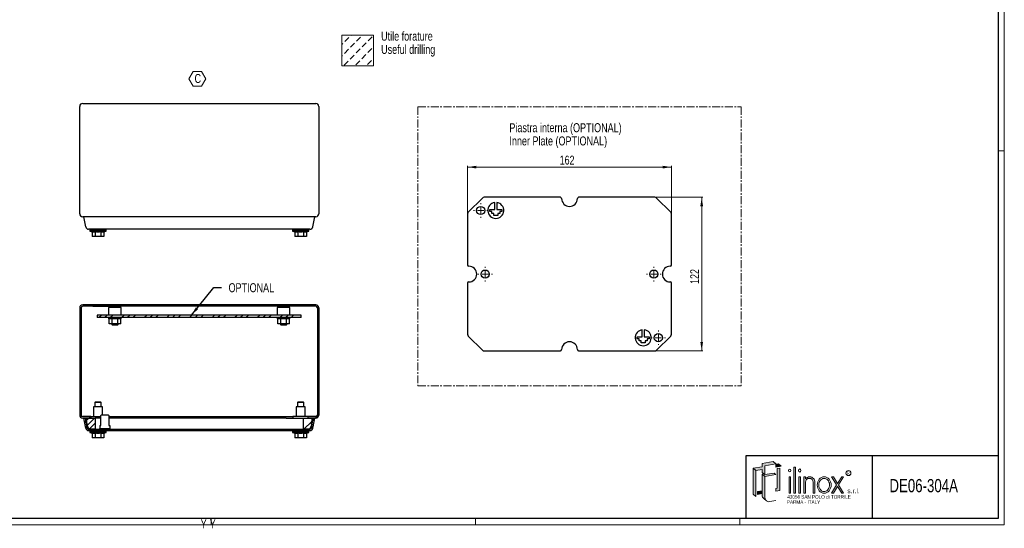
# Model space of a CAD drawing. Header units: millimetres. Extents: x 0 to 1189, y -3 to 841.
# Tile 2 of 3: x 407 to 1189, y -3 to 401. Entities that reach past the tile are written whole.
import ezdxf
from ezdxf.enums import TextEntityAlignment as Align

# ---------------------------------------------------------------- set-up
doc = ezdxf.new("R2010")
doc.units = ezdxf.units.MM
doc.linetypes.add('CENTER', pattern=[10.159999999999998, 6.35, -1.27, 1.27, -1.27])
doc.styles.add('SLDTEXTSTYLE0', font='TXT', dxfattribs={"width": 0.75})
doc.styles.add('SLDTEXTSTYLE1', font='TXT', dxfattribs={"width": 0.6328001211})
doc.styles.add('SLDTEXTSTYLE2', font='TXT', dxfattribs={"width": 0.8214676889})
doc.styles.add('SLDTEXTSTYLE3', font='TXT', dxfattribs={"width": 0.7720111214})
doc.styles.add('SLDTEXTSTYLE4', font='TXT', dxfattribs={"width": 0.7700328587})
doc.dimstyles.new('SLDDIMSTYLE1', dxfattribs={"dimtxt": 7.0555555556, "dimasz": 7.0555555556, "dimexe": 0, "dimexo": 0.0625, "dimgap": 1.7638888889, "dimtad": 1, "dimrnd": 1e-09, "dimzin": 12, "dimdsep": 46, "dimtxsty": 'SLDTEXTSTYLE0', "dimsah": 1, "dimcen": 0.09, "dimadec": 0, "dimazin": 3, "dimtfac": 1, "dimtofl": 0, "dimtmove": 0, "dimatfit": 3, "dimfxl": 1, "dimfrac": 2, "dimtolj": 1, "dimtzin": 12, "dimarcsym": 0})
doc.dimstyles.new('SLDDIMSTYLE5', dxfattribs={"dimtxt": 0.18, "dimasz": 7.0555555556, "dimexe": 0, "dimexo": 0.0625, "dimgap": 0, "dimtad": 0, "dimtih": 1, "dimtoh": 1, "dimdec": 0, "dimrnd": 1e-09, "dimzin": 0, "dimdsep": 46, "dimtxsty": 'Standard', "dimsah": 1, "dimcen": 0.09, "dimadec": 0, "dimazin": 0, "dimtfac": 7.0555555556, "dimtdec": 0, "dimtofl": 0, "dimtmove": 0, "dimatfit": 3, "dimfxl": 1, "dimfrac": 2, "dimtolj": 1, "dimtzin": 0, "dimarcsym": 0})
pattern_1 = [(45.00000209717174, (0, 0), (-8.980256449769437, 8.980255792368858), []), (45.00000209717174, (4.490128, 0), (-8.980256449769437, 8.980255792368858), []), (45.00000209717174, (8.980256, 0), (-8.980256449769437, 8.980255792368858), [])]

# ---------------------------------------------------------------- blocks, each defined once
blk = doc.blocks.new('SW_NOTE_0')
at = {"color": 0, "linetype": 'Continuous', "lineweight": 18, "char_height": 7.14375, "attachment_point": 1, "style": 'SLDTEXTSTYLE0'}
for s, insert in [('Utile forature', (0, 9.208777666)), ('Useful drilling', (0, -1.3162226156))]:
    blk.add_mtext(s, dxfattribs=dict(at, insert=insert))
blk = doc.blocks.new('Blocco9')
at = {"linetype": 'Continuous'}
h = blk.add_hatch(dxfattribs=at)
h.set_pattern_fill('Leghe al nickel e nickel DIN 201', color=8, scale=1.4285714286, style=0, pattern_type=2)
h.set_pattern_definition([(45.00000209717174, (0, 0), (-4.535714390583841, 4.535714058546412), [4.535714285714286, -2.267857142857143])])
h.paths.add_polyline_path([(540.8547145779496, 224.3429567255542), (540.8547145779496, 248.8491863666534), (515.6979922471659, 248.8491863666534), (515.6979922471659, 224.3429567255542)], flags=0)
at = {"color": 7, "linetype": 'Continuous', "lineweight": 18}
for p, q in [((515.6979922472, 248.8491863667), (540.8547145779, 248.8491863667)), ((515.6979922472, 248.8491863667), (515.6979922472, 224.3429567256)), ((540.8547145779, 248.8491863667), (540.8547145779, 224.3429567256)), ((515.6979922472, 224.3429567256), (540.8547145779, 224.3429567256))]:
    blk.add_line(p, q, dxfattribs=at)
blk.add_blockref('SW_NOTE_0', (547.0257784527, 242.3453425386), dxfattribs=at)
blk = doc.blocks.new('SW_NOTE_0_1')
at = {"color": 0, "linetype": 'Continuous', "lineweight": 18, "insert": (0, 3.3960948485), "char_height": 2.6345355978, "attachment_point": 1, "style": 'SLDTEXTSTYLE1'}
blk.add_mtext('R', dxfattribs=at)
blk = doc.blocks.new('SW_NOTE_0_2')
at = {"color": 0, "linetype": 'Continuous', "lineweight": 18, "insert": (0, 4.8726760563), "char_height": 3.78, "attachment_point": 1, "style": 'SLDTEXTSTYLE2'}
blk.add_mtext('s.r.l.', dxfattribs=at)
blk = doc.blocks.new('SW_NOTE_0_4')
at = {"color": 0, "linetype": 'Continuous', "lineweight": 18, "insert": (0, 3.6545070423), "char_height": 2.835, "attachment_point": 1, "style": 'SLDTEXTSTYLE3'}
blk.add_mtext('PARMA - ITALY', dxfattribs=at)
blk = doc.blocks.new('SW_NOTE_0_5')
at = {"color": 0, "linetype": 'Continuous', "lineweight": 18, "insert": (0, 3.6545070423), "char_height": 2.835, "attachment_point": 1, "style": 'SLDTEXTSTYLE4'}
blk.add_mtext('43056 SAN POLO di TORRILE', dxfattribs=at)
blk = doc.blocks.new('ILINOX_1')
at = {"linetype": 'Continuous'}
for points in [[(12.56238813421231, 42.93049448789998), (17.68767981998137, 43.83422169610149), (17.68767981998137, 41.49485084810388), (19.06997814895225, 40.33496483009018), (19.83815426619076, 39.69038853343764), (19.83815426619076, 46.70850107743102), (28.59271034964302, 48.25216551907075), (26.44223590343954, 50.05662783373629), (17.68767981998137, 48.51296339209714), (17.68767981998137, 46.01787067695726), (10.41191368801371, 44.73495680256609)], [(28.59271034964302, 45.75707280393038), (32.83609695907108, 46.5052963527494), (30.68562251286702, 48.30975866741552), (28.59271034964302, 47.9407217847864)], [(10.41191368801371, 24.14849334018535), (12.5623881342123, 22.3440310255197), (12.56238813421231, 42.93049448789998), (10.41191368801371, 44.73495680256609)], [(19.83815426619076, 39.69038853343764), (19.06997814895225, 40.33496483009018), (17.68767981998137, 40.09122833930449), (19.83815426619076, 38.28676602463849), (28.59271034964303, 39.83043046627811), (27.21041202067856, 40.99031648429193)], [(31.64678478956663, 27.09661558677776), (31.64678478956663, 44.83252775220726), (29.49631034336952, 44.47994683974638), (29.49631034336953, 28.9010779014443), (28.59271034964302, 28.77953397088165), (28.59271034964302, 26.595884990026)], [(42.91513113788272, 24.96253889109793), (44.13251886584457, 24.96253889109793), (44.13251886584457, 45.730596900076), (42.91513113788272, 45.730596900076)], [(38.97076181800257, 24.96253889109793), (40.18814954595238, 24.96253889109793), (40.18814954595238, 37.95874071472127), (38.97076181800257, 37.95874071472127)], [(46.85950045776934, 24.96253889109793), (48.07688818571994, 24.96253889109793), (48.07688818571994, 37.95874071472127), (46.85950045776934, 37.95874071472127)], [(76.77883987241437, 31.47582477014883), (72.70793607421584, 24.96253889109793), (74.17893974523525, 24.96253889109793), (77.51434170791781, 30.29905077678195), (80.84974367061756, 24.96253889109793), (82.32074734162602, 24.96253889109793), (78.24984354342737, 31.47582477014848), (82.30176566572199, 37.95874071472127), (80.83076199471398, 37.95874071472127), (77.5143417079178, 32.65259876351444), (74.19792142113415, 37.95874071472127), (72.72691775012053, 37.95874071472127)], [(13.96601064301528, 24.01680319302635), (17.68767981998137, 24.67303388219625), (17.68767981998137, 26.85668286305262), (13.96601064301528, 26.20045217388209)]]:
    blk.add_hatch(color=7, dxfattribs=at).paths.add_polyline_path(points, flags=0)
h = blk.add_hatch(color=7, dxfattribs=at)
edge = h.paths.add_edge_path(flags=0)
edge.add_arc((23.11327345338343, 21.44942304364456), 3.275119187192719, 180, 229.9999999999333, ccw=False)
edge.add_line((19.83815426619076, 21.44942304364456), (19.83815426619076, 38.28676602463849))
edge.add_line((19.83815426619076, 38.28676602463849), (17.68767981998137, 40.09122833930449))
edge.add_line((17.68767981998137, 40.09122833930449), (17.68767981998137, 26.85668286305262))
edge.add_line((17.68767981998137, 26.85668286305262), (17.68767981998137, 24.67303388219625))
edge.add_line((17.68767981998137, 24.67303388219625), (17.68767981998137, 23.2538853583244))
edge.add_arc((20.96279900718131, 23.2538853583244), 3.275119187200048, 180, 230.000000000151)
edge.add_line((18.85759297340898, 20.74499850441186), (21.0080674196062, 18.94053618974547))
h = blk.add_hatch(color=7, dxfattribs=at)
edge = h.paths.add_edge_path(flags=0)
edge.add_arc((55.41255143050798, 33.95314528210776), 4.005804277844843, 356.7216528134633, 449.8209872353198)
edge.add_arc((55.41139036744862, 33.58153046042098), 4.377420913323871, 89.82098723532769, 140.7560060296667)
edge.add_line((52.02125750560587, 36.35079264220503), (52.02125750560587, 37.95874071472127))
edge.add_line((52.02125750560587, 37.95874071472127), (50.80386977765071, 37.95874071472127))
edge.add_line((50.80386977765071, 37.95874071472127), (50.80386977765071, 24.96253889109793))
edge.add_line((50.80386977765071, 24.96253889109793), (52.02125750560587, 24.96253889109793))
edge.add_line((52.02125750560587, 24.96253889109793), (52.02125750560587, 33.72407548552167))
edge.add_arc((55.10783500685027, 33.65397965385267), 3.087373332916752, 1.3009571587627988, 178.6990428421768, ccw=False)
edge.add_line((58.19441250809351, 33.72407548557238), (58.19441250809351, 24.96253889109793))
edge.add_line((58.19441250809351, 24.96253889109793), (59.41180020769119, 24.96253889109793))
edge.add_line((59.41180020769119, 24.96253889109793), (59.41180020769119, 33.72406640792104))
at = {"color": 7, "linetype": 'Continuous', "lineweight": 25}
for p, q in [((5.0034791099, 4.9186188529), (5.0034791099, 54.9186188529)), ((5.0034791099, 54.9186188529), (205.0034791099, 54.9186188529)), ((105.0034791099, 54.9186188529), (105.0034791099, 4.9186188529))]:
    blk.add_line(p, q, dxfattribs=at)
at = {"color": 7, "linetype": 'Continuous', "lineweight": 18}
for p, q in [((5.0034791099, 54.9186188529), (5.0034791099, 4.9186188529)), ((26.4422359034, 50.0566278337), (17.68767982, 48.5129633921)), ((17.68767982, 48.5129633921), (17.68767982, 46.017870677)), ((19.8381542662, 46.7085010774), (28.5927103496, 48.2521655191)), ((28.5927103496, 48.2521655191), (26.4422359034, 50.0566278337)), ((30.6856225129, 48.3097586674), (28.5927103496, 47.9407217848)), ((28.5927103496, 47.9407217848), (28.5927103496, 45.7570728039)), ((32.8360969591, 46.5052963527), (30.6856225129, 48.3097586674)), ((17.68767982, 46.017870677), (10.411913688, 44.7349568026)), ((12.5623881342, 42.9304944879), (10.411913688, 44.7349568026)), ((10.411913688, 44.7349568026), (10.411913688, 24.1484933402)), ((12.5623881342, 42.9304944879), (17.68767982, 43.8342216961)), ((12.5623881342, 22.3440310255), (12.5623881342, 42.9304944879)), ((17.68767982, 43.8342216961), (17.68767982, 41.4948508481)), ((19.8381542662, 39.6903885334), (17.68767982, 41.4948508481)), ((19.069978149, 40.3349648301), (17.68767982, 40.0912283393)), ((19.8381542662, 38.2867660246), (17.68767982, 40.0912283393)), ((17.68767982, 23.2538853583), (17.68767982, 40.0912283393)), ((19.8381542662, 39.6903885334), (19.8381542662, 46.7085010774)), ((27.2104120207, 40.9903164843), (19.8381542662, 39.6903885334)), ((28.5927103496, 39.8304304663), (19.8381542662, 38.2867660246)), ((28.5927103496, 39.8304304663), (27.2104120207, 40.9903164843)), ((32.8360969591, 46.5052963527), (28.5927103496, 45.7570728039)), ((31.6467847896, 44.8325277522), (29.4963103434, 44.4799468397)), ((29.4963103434, 44.4799468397), (29.4963103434, 28.9010779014)), ((31.6467847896, 44.8325277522), (31.6467847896, 27.0966155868)), ((44.1325188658, 45.7305969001), (42.9151311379, 45.7305969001)), ((42.9151311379, 45.7305969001), (42.9151311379, 24.9625388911)), ((44.1325188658, 24.9625388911), (44.1325188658, 45.7305969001)), ((19.8381542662, 21.4494230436), (19.8381542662, 38.2867660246)), ((40.188149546, 37.9587407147), (38.970761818, 37.9587407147)), ((38.970761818, 24.9625388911), (38.970761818, 37.9587407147)), ((40.188149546, 24.9625388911), (40.188149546, 37.9587407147)), ((48.0768881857, 37.9587407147), (46.8595004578, 37.9587407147)), ((46.8595004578, 24.9625388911), (46.8595004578, 37.9587407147)), ((48.0768881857, 24.9625388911), (48.0768881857, 37.9587407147)), ((50.8038697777, 37.9587407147), (52.0212575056, 37.9587407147)), ((50.8038697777, 24.9625388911), (50.8038697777, 37.9587407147)), ((52.0212575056, 36.3507926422), (52.0212575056, 37.9587407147)), ((52.0212575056, 24.9625388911), (52.0212575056, 33.7240754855)), ((58.1944125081, 33.7240754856), (58.1944125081, 24.9625388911)), ((59.4118002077, 33.7240664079), (59.4118002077, 24.9625388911)), ((72.7079360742, 24.9625388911), (76.7788398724, 31.4758247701)), ((72.7269177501, 37.9587407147), (74.1979214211, 37.9587407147)), ((72.7269177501, 37.9587407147), (76.7788398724, 31.4758247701)), ((77.5143417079, 32.6525987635), (74.1979214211, 37.9587407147)), ((80.8307619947, 37.9587407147), (77.5143417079, 32.6525987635)), ((78.2498435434, 31.4758247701), (82.3017656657, 37.9587407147)), ((78.2498435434, 31.4758247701), (82.3207473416, 24.9625388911)), ((80.8307619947, 37.9587407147), (82.3017656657, 37.9587407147)), ((10.411913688, 24.1484933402), (12.5623881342, 22.3440310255)), ((13.966010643, 26.2004521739), (17.68767982, 26.8566828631)), ((13.966010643, 26.2004521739), (13.966010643, 24.016803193)), ((13.966010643, 24.016803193), (17.68767982, 24.6730338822)), ((28.5927103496, 28.7795339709), (29.4963103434, 28.9010779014)), ((28.5927103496, 28.7795339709), (28.5927103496, 26.59588499)), ((28.5927103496, 26.59588499), (31.6467847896, 27.0966155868)), ((38.970761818, 24.9625388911), (40.188149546, 24.9625388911)), ((42.9151311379, 24.9625388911), (44.1325188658, 24.9625388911)), ((46.8595004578, 24.9625388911), (48.0768881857, 24.9625388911)), ((50.8038697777, 24.9625388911), (52.0212575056, 24.9625388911)), ((58.1944125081, 24.9625388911), (59.4118002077, 24.9625388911)), ((72.7079360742, 24.9625388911), (74.1789397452, 24.9625388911)), ((74.1789397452, 24.9625388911), (77.5143417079, 30.2990507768)), ((77.5143417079, 30.2990507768), (80.8497436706, 24.9625388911)), ((80.8497436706, 24.9625388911), (82.3207473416, 24.9625388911)), ((18.8575929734, 20.7449985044), (21.0080674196, 18.9405361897)), ((28.5927103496, 19.0899524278), (23.6819919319, 18.2240602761))]:
    blk.add_line(p, q, dxfattribs=at)
blk.add_circle((86.1759450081, 40.925645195), 1.986733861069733, dxfattribs=at)
for centre, radius, start, end in [((55.4113903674, 33.5815304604), 4.377420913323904, 89.8209872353, 140.7560060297), ((55.1078350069, 33.6539796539), 3.087373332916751, 1.3009571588, 178.6990428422), ((55.4125514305, 33.9531452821), 4.005804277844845, 356.7216528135, 89.8209872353), ((20.9627990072, 23.2538853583), 3.275119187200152, 180, 230.0000000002), ((23.1132734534, 21.4494230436), 3.275119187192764, 180, 279.9999999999)]:
    blk.add_arc(centre, radius, start, end, dxfattribs=at)
for centre, major_axis, ratio in [((39.579455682, 42.9454298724), (0, 1.109731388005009), 0.8176290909), ((47.4681943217, 42.9454298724), (0, 1.233034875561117), 0.8176290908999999), ((66.9054482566, 31.4606398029), (0, 6.498100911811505), 0.8532216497)]:
    blk.add_ellipse(centre, major_axis=major_axis, ratio=ratio, dxfattribs=at)
at = {"color": 7, "linetype": 'Continuous', "lineweight": 0}
for points, knots in [([(66.90544825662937, 36.71134071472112), (66.51653749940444, 36.71134071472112), (66.1274217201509, 36.64622045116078), (65.255528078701, 36.34594498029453), (64.77941694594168, 36.06418698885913), (63.92732585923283, 35.29277647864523), (63.55256352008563, 34.80285215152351), (62.9741960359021, 33.67504274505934), (62.77133090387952, 33.03786908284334), (62.57811426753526, 31.71293355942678), (62.5879379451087, 31.02601168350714), (62.8185006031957, 29.71066903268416), (63.03902612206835, 29.0830880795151), (63.64732569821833, 27.98180101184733), (64.0342956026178, 27.50876645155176), (64.90400368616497, 26.77432485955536), (65.3855503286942, 26.51250535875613), (66.37755019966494, 26.21258249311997), (66.8884643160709, 26.17319874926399), (67.39236045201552, 26.24407751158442)], [0, 0, 0, 0, 0.2858004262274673, 0.2858004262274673, 0.65770496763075, 0.65770496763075, 1.029609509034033, 1.029609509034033, 1.401514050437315, 1.401514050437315, 1.773418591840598, 1.773418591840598, 2.145323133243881, 2.145323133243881, 2.517227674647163, 2.517227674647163, 2.889132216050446, 2.889132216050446, 3.261036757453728, 3.261036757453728, 3.261036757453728, 3.261036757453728]), ([(67.39236045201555, 26.24407751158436), (67.9093532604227, 26.31679847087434), (68.42025569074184, 26.50645209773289), (69.36913885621, 27.11547107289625), (69.80609686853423, 27.53588705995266), (70.52723115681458, 28.56368245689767), (70.81025083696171, 29.17053129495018), (71.16357604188, 30.47840188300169), (71.23348646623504, 31.17847741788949), (71.14523844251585, 32.55623076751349), (70.98716542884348, 33.23295482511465), (70.47593060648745, 34.45303970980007), (70.1234333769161, 34.99551339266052), (69.29426930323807, 35.86997781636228), (68.81897500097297, 36.20194556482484), (67.86167798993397, 36.61296792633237), (67.38329073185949, 36.7113407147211), (66.9054482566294, 36.71134071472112)], [3.261036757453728, 3.261036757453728, 3.261036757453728, 3.261036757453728, 3.642607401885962, 3.642607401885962, 4.024178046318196, 4.024178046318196, 4.405748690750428, 4.405748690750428, 4.787319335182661, 4.787319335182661, 5.168889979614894, 5.168889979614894, 5.550460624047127, 5.550460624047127, 5.93203126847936, 5.93203126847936, 6.283185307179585, 6.283185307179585, 6.283185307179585, 6.283185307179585])]:
    blk.add_open_spline(points, degree=3, knots=knots, dxfattribs=at)
at = {"color": 7, "linetype": 'Continuous', "lineweight": 18}
for name, p in [('SW_NOTE_0_1', (85.1119381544, 38.8364042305)), ('SW_NOTE_0_5', (37.5766296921, 19.794521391)), ('SW_NOTE_0_2', (85.3443093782, 23.8417130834)), ('SW_NOTE_0_4', (37.3214796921, 15.7097121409))]:
    blk.add_blockref(name, p, dxfattribs=at)
at = {"color": 7, "linetype": 'Continuous', "lineweight": 18, "style": 'SLDTEXTSTYLE0', "width": 0.75}
blk.add_attdef('AUTOATTR0', text='', height=10.5, dxfattribs=at).set_placement((118.7347270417, 22.5717145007), align=Align.BOTTOM_LEFT)
blk = doc.blocks.new('SW_NOTE_0_6')
at = {"color": 0, "linetype": 'Continuous', "lineweight": 0, "char_height": 7.14375, "attachment_point": 1, "style": 'SLDTEXTSTYLE0'}
for s, insert in [('Piastra interna (OPTIONAL)', (0, 9.208777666)), ('Inner Plate (OPTIONAL)', (0, -1.3162226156))]:
    blk.add_mtext(s, dxfattribs=dict(at, insert=insert))
blk = doc.blocks.new('SW_NOTE_0_7')
at = {"color": 0, "linetype": 'Continuous', "lineweight": 18}
for p, q in [((-2.8676611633, 5.3596976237), (0.4540668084, 11.1130992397)), ((0.4540668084, 11.1130992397), (7.0975227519, 11.1130992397)), ((7.0975227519, 11.1130992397), (10.4192507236, 5.3596976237)), ((0.4540668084, -0.3937039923), (-2.8676611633, 5.3596976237)), ((10.4192507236, 5.3596976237), (7.0975227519, -0.3937039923)), ((7.0975227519, -0.3937039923), (0.4540668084, -0.3937039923))]:
    blk.add_line(p, q, dxfattribs=at)
at = {"color": 0, "linetype": 'Continuous', "lineweight": 18, "insert": (1.554639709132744, 9.208777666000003), "char_height": 7.14375, "attachment_point": 1, "style": 'SLDTEXTSTYLE0'}
blk.add_mtext('C', dxfattribs=at)
blk = doc.blocks.new('_D_10')
at = {"color": 7, "linetype": 'Continuous', "lineweight": 0}
for p, q in [((912.3946946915, 260.0338557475), (949.597490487, 260.0338557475)), ((948.597490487, 260.0338557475), (948.597490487, 138.0338557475)), ((912.3946946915, 138.0338557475), (949.597490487, 138.0338557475))]:
    blk.add_line(p, q, dxfattribs=at)
at = {"color": 7, "linetype": 'Continuous', "lineweight": 18}
for points in [[(948.597490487, 260.0338557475), (947.5120204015, 252.9783001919), (949.6829605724, 252.9783001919)], [(948.597490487, 138.0338557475), (949.6829605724, 145.0894113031), (947.5120204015, 145.0894113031)]]:
    blk.add_solid(points, dxfattribs=at)
at = {"color": 7, "linetype": 'Continuous', "lineweight": 18, "insert": (939.5024018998, 191.2139480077), "char_height": 7.0555555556, "attachment_point": 1, "rotation": 90.00000000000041, "style": 'SLDTEXTSTYLE0'}
blk.add_mtext('122', dxfattribs=at)
blk = doc.blocks.new('_D_11')
at = {"color": 7, "linetype": 'Continuous', "lineweight": 0}
for p, q in [((762.597490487, 247.831059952), (762.597490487, 285.0338557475)), ((762.597490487, 284.0338557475), (924.597490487, 284.0338557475)), ((924.597490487, 247.831059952), (924.597490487, 285.0338557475))]:
    blk.add_line(p, q, dxfattribs=at)
at = {"color": 7, "linetype": 'Continuous', "lineweight": 18}
for points in [[(762.597490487, 284.0338557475), (769.6530460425, 282.948385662), (769.6530460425, 285.119325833)], [(924.597490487, 284.0338557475), (917.5419349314, 285.119325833), (917.5419349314, 282.948385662)]]:
    blk.add_solid(points, dxfattribs=at)
at = {"color": 7, "linetype": 'Continuous', "lineweight": 18, "insert": (835.7775827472, 293.1289443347), "char_height": 7.0555555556, "attachment_point": 1, "style": 'SLDTEXTSTYLE0'}
blk.add_mtext('162', dxfattribs=at)
blk = doc.blocks.new('SW_CENTERMARKSYMBOL_0')
at = {"color": 0, "linetype": 'Continuous', "lineweight": 18}
for p, q in [((-5, 0), (-5.75, 0)), ((0, 0), (-2.5, 0)), ((0, 5), (0, 5.75)), ((0, 0), (0, 2.5)), ((0, 0), (0, -2.5)), ((0, 0), (2.5, 0)), ((5, 0), (5.75, 0)), ((0, -5), (0, -5.75))]:
    blk.add_line(p, q, dxfattribs=at)
blk = doc.blocks.new('SW_CENTERMARKSYMBOL_1')
at = {"color": 0, "linetype": 'Continuous', "lineweight": 18}
for p, q in [((-5, 0), (-5.75, 0)), ((0, 0), (-2.5, 0)), ((0, 5), (0, 5.75)), ((0, 0), (0, 2.5)), ((0, 0), (0, -2.5)), ((0, 0), (2.5, 0)), ((5, 0), (5.75, 0)), ((0, -5), (0, -5.75))]:
    blk.add_line(p, q, dxfattribs=at)
blk = doc.blocks.new('SW_CENTERMARKSYMBOL_2')
at = {"color": 0, "linetype": 'Continuous', "lineweight": 18}
for p, q in [((-5, 0), (-5.75, 0)), ((0, 0), (-2.5, 0)), ((0, 5), (0, 5.75)), ((0, 0), (0, 2.5)), ((0, 0), (0, -2.5)), ((0, 0), (2.5, 0)), ((5, 0), (5.75, 0)), ((0, -5), (0, -5.75))]:
    blk.add_line(p, q, dxfattribs=at)
blk = doc.blocks.new('SW_CENTERMARKSYMBOL_3')
at = {"color": 0, "linetype": 'Continuous', "lineweight": 18}
for p, q in [((-5, 0), (-5.75, 0)), ((0, 0), (-2.5, 0)), ((0, 5), (0, 5.75)), ((0, 0), (0, 2.5)), ((0, 0), (0, -2.5)), ((0, 0), (2.5, 0)), ((5, 0), (5.75, 0)), ((0, -5), (0, -5.75))]:
    blk.add_line(p, q, dxfattribs=at)

msp = doc.modelspace()

# ---------------------------------------------------------------- hatches: boundary and pattern name
at = {"linetype": 'Continuous', "lineweight": 18}
h = msp.add_hatch(dxfattribs=at)
h.set_pattern_fill('Metalli DIN 128', style=0, pattern_type=2)
h.set_pattern_definition(pattern_1)
edge = h.paths.add_edge_path(flags=0)
edge.add_line((454.4662867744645, 172.2453964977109), (454.4662867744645, 87.0453964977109))
edge.add_arc((456.8662867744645, 87.0453964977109), 2.4, 180, 270.0000000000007)
edge.add_line((456.8662867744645, 84.64539649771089), (463.2662867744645, 84.64539649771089))
edge.add_line((463.2662867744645, 84.64539649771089), (463.2662867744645, 85.84539649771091))
edge.add_line((463.2662867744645, 85.84539649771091), (456.8662867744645, 85.8453964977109))
edge.add_arc((456.8662867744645, 87.0453964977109), 1.2, 180, 270, ccw=False)
edge.add_line((455.6662867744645, 87.0453964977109), (455.6662867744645, 172.2453964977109))
edge.add_arc((456.8662867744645, 172.2453964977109), 1.2, 89.99999999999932, 180.0000000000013, ccw=False)
edge.add_line((456.8662867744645, 173.4453964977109), (642.0662867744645, 173.4453964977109))
edge.add_arc((642.0662867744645, 172.2453964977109), 1.2, -2.2168933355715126e-12, 89.99999999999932, ccw=False)
edge.add_line((643.2662867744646, 172.2453964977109), (643.2662867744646, 87.0453964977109))
edge.add_arc((642.0662867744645, 87.0453964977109), 1.2, 270, 360, ccw=False)
edge.add_line((642.0662867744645, 85.8453964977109), (635.6662867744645, 85.84539649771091))
edge.add_line((635.6662867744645, 85.84539649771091), (635.6662867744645, 84.64539649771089))
edge.add_line((635.6662867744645, 84.64539649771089), (642.0662867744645, 84.64539649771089))
edge.add_arc((642.0662867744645, 87.0453964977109), 2.4, 270.0000000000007, 360.0000000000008)
edge.add_line((644.4662867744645, 87.0453964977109), (644.4662867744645, 172.2453964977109))
edge.add_arc((642.0662867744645, 172.2453964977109), 2.4, 0, 90)
edge.add_line((642.0662867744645, 174.6453964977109), (456.8662867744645, 174.6453964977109))
edge.add_arc((456.8662867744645, 172.2453964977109), 2.4, 90, 180)
h = msp.add_hatch(dxfattribs=at)
h.set_pattern_fill('Metalli DIN 128', style=0, pattern_type=2)
h.set_pattern_definition(pattern_1)
h.paths.add_polyline_path([(468.4662867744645, 164.4453964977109), (630.4662867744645, 164.4453964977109), (630.4662867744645, 166.4453964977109), (468.4662867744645, 166.4453964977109)], flags=0)
h = msp.add_hatch(dxfattribs=at)
h.set_pattern_fill('Metalli DIN 128', style=0, pattern_type=2)
h.set_pattern_definition(pattern_1)
edge = h.paths.add_edge_path(flags=0)
edge.add_line((461.5683956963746, 74.6453964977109), (637.3641778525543, 74.6453964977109))
edge.add_arc((637.3641778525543, 77.0453964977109), 2.4, 270.0000000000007, 350.0000000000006)
edge.add_line((639.7277164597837, 76.62864087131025), (641.1412867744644, 84.64539649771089))
edge.add_line((641.1412867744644, 84.64539649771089), (639.9227748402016, 84.64539649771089))
edge.add_line((639.9227748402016, 84.64539649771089), (638.545947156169, 76.8370186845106))
edge.add_arc((637.3641778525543, 77.04539649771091), 1.2, 270, 349.99999999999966, ccw=False)
edge.add_line((637.3641778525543, 75.84539649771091), (461.5683956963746, 75.84539649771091))
edge.add_arc((461.5683956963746, 77.04539649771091), 1.2, 190.000000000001, 270, ccw=False)
edge.add_line((460.38662639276, 76.83701868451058), (459.0097987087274, 84.64539649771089))
edge.add_line((459.0097987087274, 84.64539649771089), (457.7912867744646, 84.64539649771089))
edge.add_line((457.7912867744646, 84.64539649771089), (459.2048570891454, 76.62864087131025))
edge.add_arc((461.5683956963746, 77.0453964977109), 2.4, 190.0000000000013, 270.0000000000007)
h = msp.add_hatch(dxfattribs=at)
h.set_pattern_fill('Metalli DIN 128', style=0, pattern_type=2)
h.set_pattern_definition(pattern_1)
h.paths.add_polyline_path([(466.7162867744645, 75.84539649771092), (466.7162867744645, 84.64539649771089), (459.6662867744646, 84.64539649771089), (460.4773908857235, 80.04539649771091), (460.1629029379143, 79.64539649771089), (462.0162867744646, 75.84539649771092)], flags=0)
h = msp.add_hatch(dxfattribs=at)
h.set_pattern_fill('Metalli DIN 128', style=0, pattern_type=2)
h.set_pattern_definition(pattern_1)
h.paths.add_polyline_path([(639.2662867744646, 84.64539649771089), (632.2162867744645, 84.64539649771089), (632.2162867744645, 75.84539649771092), (636.9162867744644, 75.84539649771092), (638.7696706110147, 79.64539649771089), (638.4551826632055, 80.04539649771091)], flags=0)

# ---------------------------------------------------------------- linework, layer by layer
at = {"color": 7, "linetype": 'Continuous', "lineweight": 18}
for p, q in [((1189.0034791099, -0.0813811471), (1189.0034791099, 840.9186188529)), ((1184.0034791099, 296.9186188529), (1189.0034791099, 296.9186188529)), ((1184.0034791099, 4.9186188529), (5.0034791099, 4.9186188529)), ((559.0034791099, 4.9186188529), (559.0034791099, -0.0813811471)), ((769.0034791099, 4.9186188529), (769.0034791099, -0.0813811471)), ((979.0034791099, 4.9186188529), (979.0034791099, -0.0813811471)), ((0.0034791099, -0.0813811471), (1189.0034791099, -0.0813811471)), ((1189.0034791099, -0.0813811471), (979.0034791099, -0.0813811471))]:
    msp.add_line(p, q, dxfattribs=at)
at = {"color": 7, "linetype": 'Continuous', "lineweight": 25}
for p, q in [((1184.0034791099, 835.9186188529), (1184.0034791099, 4.9186188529)), ((454.4662867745, 247.0212737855), (454.4662867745, 332.2212737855)), ((456.8662867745, 334.6212737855), (642.0662867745, 334.6212737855)), ((644.4662867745, 332.2212737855), (644.4662867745, 247.0212737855)), ((774.3860727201, 259.4480693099), (763.1832769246, 248.2452735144)), ((836.347490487, 260.0338557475), (775.8002862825, 260.0338557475)), ((911.3946946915, 260.0338557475), (850.847490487, 260.0338557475)), ((924.0117040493, 248.2452735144), (912.8089082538, 259.4480693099)), ((780.2273155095, 248.804030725), (780.2273155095, 250.404030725)), ((780.2273155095, 250.404030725), (784.2273155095, 250.404030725)), ((784.2273155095, 250.404030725), (784.2273155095, 255.9034354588)), ((785.8273155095, 255.9034354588), (785.8273155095, 250.404030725)), ((785.8273155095, 250.404030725), (789.8273155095, 250.404030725)), ((789.8273155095, 250.404030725), (789.8273155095, 248.804030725)), ((642.0662867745, 244.6212737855), (456.8662867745, 244.6212737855)), ((459.2048570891, 236.6045181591), (457.7912867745, 244.6212737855)), ((639.7277164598, 236.6045181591), (641.1412867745, 244.6212737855)), ((762.597490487, 246.831059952), (762.597490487, 206.2838557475)), ((781.8273155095, 248.804030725), (780.2273155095, 248.804030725)), ((781.8273155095, 247.204030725), (781.8273155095, 248.804030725)), ((783.4273155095, 247.204030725), (781.8273155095, 247.204030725)), ((783.4273155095, 245.604030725), (783.4273155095, 247.204030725)), ((786.6273155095, 245.604030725), (783.4273155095, 245.604030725)), ((788.2273155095, 247.204030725), (786.6273155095, 247.204030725)), ((786.6273155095, 247.204030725), (786.6273155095, 245.604030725)), ((789.8273155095, 248.804030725), (788.2273155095, 248.804030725)), ((788.2273155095, 248.804030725), (788.2273155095, 247.204030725)), ((924.597490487, 206.2838557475), (924.597490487, 246.831059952)), ((462.5412867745, 234.6212737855), (462.5412867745, 234.0212737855)), ((475.3912867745, 234.0212737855), (462.5412867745, 234.0212737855)), ((462.5412867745, 233.0212737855), (464.3474846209, 232.5709380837)), ((475.3912867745, 233.0212737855), (462.5412867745, 233.0212737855)), ((462.5662867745, 234.0212737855), (462.5662867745, 233.0212737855)), ((464.3474846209, 232.5709380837), (464.3474846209, 229.0212737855)), ((466.6568856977, 229.0212737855), (464.3474846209, 229.0212737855)), ((633.5077164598, 234.6212737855), (465.4248570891, 234.6212737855)), ((466.6568856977, 232.5709380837), (466.6568856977, 229.0212737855)), ((471.2756878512, 229.0212737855), (466.6568856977, 229.0212737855)), ((471.2756878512, 232.5709380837), (471.2756878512, 229.0212737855)), ((473.585088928, 229.0212737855), (471.2756878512, 229.0212737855)), ((473.585088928, 232.5709380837), (475.3912867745, 233.0212737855)), ((473.585088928, 232.5709380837), (473.585088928, 229.0212737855)), ((475.3662867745, 233.0212737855), (475.3662867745, 234.0212737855)), ((475.3912867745, 234.0212737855), (475.3912867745, 234.6212737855)), ((623.5412867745, 234.6212737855), (623.5412867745, 234.0212737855)), ((636.3912867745, 234.0212737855), (623.5412867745, 234.0212737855)), ((623.5412867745, 233.0212737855), (625.3474846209, 232.5709380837)), ((636.3912867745, 233.0212737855), (623.5412867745, 233.0212737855)), ((623.5662867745, 234.0212737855), (623.5662867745, 233.0212737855)), ((625.3474846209, 232.5709380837), (625.3474846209, 229.0212737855)), ((627.6568856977, 229.0212737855), (625.3474846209, 229.0212737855)), ((627.6568856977, 232.5709380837), (627.6568856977, 229.0212737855)), ((632.2756878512, 229.0212737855), (627.6568856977, 229.0212737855)), ((632.2756878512, 232.5709380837), (632.2756878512, 229.0212737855)), ((634.585088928, 229.0212737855), (632.2756878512, 229.0212737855)), ((634.585088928, 232.5709380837), (636.3912867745, 233.0212737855)), ((634.585088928, 232.5709380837), (634.585088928, 229.0212737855)), ((636.3662867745, 233.0212737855), (636.3662867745, 234.0212737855)), ((636.3912867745, 234.0212737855), (636.3912867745, 234.6212737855)), ((762.597490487, 191.7838557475), (762.597490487, 151.236651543)), ((924.597490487, 151.236651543), (924.597490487, 191.7838557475)), ((454.4662867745, 172.2453964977), (454.4662867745, 87.0453964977)), ((455.6662867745, 172.2453964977), (455.6662867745, 87.0453964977)), ((642.0662867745, 174.6453964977), (456.8662867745, 174.6453964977)), ((642.0662867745, 173.4453964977), (456.8662867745, 173.4453964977)), ((464.8662867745, 173.4453964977), (464.8662867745, 173.4053964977)), ((471.8662867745, 173.4053964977), (464.8662867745, 173.4053964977)), ((466.3662867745, 173.4053964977), (466.3662867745, 173.3553964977)), ((471.8662867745, 173.3553964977), (466.3662867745, 173.3553964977)), ((478.8662867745, 173.4053964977), (471.8662867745, 173.4053964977)), ((477.3662867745, 173.3553964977), (471.8662867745, 173.3553964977)), ((477.3662867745, 173.3553964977), (477.3662867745, 173.4053964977)), ((477.4662867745, 172.4453964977), (477.4662867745, 166.4453964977)), ((487.4662867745, 172.4453964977), (477.4662867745, 172.4453964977)), ((478.8662867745, 173.4053964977), (478.8662867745, 173.4453964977)), ((479.4662867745, 173.4453964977), (479.4662867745, 172.4453964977)), ((485.4662867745, 172.4453964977), (485.4662867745, 173.4453964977)), ((487.4662867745, 166.4453964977), (487.4662867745, 172.4453964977)), ((611.4662867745, 172.4453964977), (611.4662867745, 166.4453964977)), ((621.4662867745, 172.4453964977), (611.4662867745, 172.4453964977)), ((613.4662867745, 173.4453964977), (613.4662867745, 172.4453964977)), ((619.4662867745, 172.4453964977), (619.4662867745, 173.4453964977)), ((621.4662867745, 166.4453964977), (621.4662867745, 172.4453964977)), ((643.2662867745, 172.2453964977), (643.2662867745, 87.0453964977)), ((644.4662867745, 172.2453964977), (644.4662867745, 87.0453964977)), ((468.4662867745, 166.4453964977), (468.4662867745, 164.4453964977)), ((630.4662867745, 166.4453964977), (468.4662867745, 166.4453964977)), ((630.4662867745, 164.4453964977), (468.4662867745, 164.4453964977)), ((477.4662867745, 164.4453964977), (477.4662867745, 163.4453964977)), ((487.4662867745, 163.4453964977), (487.4662867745, 164.4453964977)), ((611.4662867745, 164.4453964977), (611.4662867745, 163.4453964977)), ((621.4662867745, 163.4453964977), (621.4662867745, 164.4453964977)), ((630.4662867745, 164.4453964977), (630.4662867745, 166.4453964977)), ((487.4662867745, 163.4453964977), (477.4662867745, 163.4453964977)), ((477.8474846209, 159.4453964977), (477.8474846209, 163.4453964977)), ((480.1568856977, 159.4453964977), (477.8474846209, 159.4453964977)), ((479.9662867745, 159.4453964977), (479.9662867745, 158.9453964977)), ((479.9662867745, 158.9453964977), (480.4662867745, 158.4453964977)), ((479.9662867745, 158.9453964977), (484.9662867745, 158.9453964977)), ((480.1568856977, 159.4453964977), (480.1568856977, 163.4453964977)), ((484.7756878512, 159.4453964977), (480.1568856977, 159.4453964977)), ((484.4662867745, 158.4453964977), (480.4662867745, 158.4453964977)), ((484.4662867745, 158.4453964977), (484.9662867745, 158.9453964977)), ((484.7756878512, 159.4453964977), (484.7756878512, 163.4453964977)), ((487.085088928, 159.4453964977), (484.7756878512, 159.4453964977)), ((484.9662867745, 158.9453964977), (484.9662867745, 159.4453964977)), ((487.085088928, 159.4453964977), (487.085088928, 163.4453964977)), ((621.4662867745, 163.4453964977), (611.4662867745, 163.4453964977)), ((611.8474846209, 159.4453964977), (611.8474846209, 163.4453964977)), ((614.1568856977, 159.4453964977), (611.8474846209, 159.4453964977)), ((613.9662867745, 159.4453964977), (613.9662867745, 158.9453964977)), ((613.9662867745, 158.9453964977), (614.4662867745, 158.4453964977)), ((613.9662867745, 158.9453964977), (618.9662867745, 158.9453964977)), ((614.1568856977, 159.4453964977), (614.1568856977, 163.4453964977)), ((618.7756878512, 159.4453964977), (614.1568856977, 159.4453964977)), ((618.4662867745, 158.4453964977), (614.4662867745, 158.4453964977)), ((618.4662867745, 158.4453964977), (618.9662867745, 158.9453964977)), ((618.7756878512, 159.4453964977), (618.7756878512, 163.4453964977)), ((621.085088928, 159.4453964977), (618.7756878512, 159.4453964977)), ((618.9662867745, 158.9453964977), (618.9662867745, 159.4453964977)), ((621.085088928, 159.4453964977), (621.085088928, 163.4453964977)), ((763.1832769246, 149.8224379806), (774.3860727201, 138.6196421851)), ((897.3676654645, 147.66368077), (897.3676654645, 149.26368077)), ((897.3676654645, 149.26368077), (901.3676654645, 149.26368077)), ((901.3676654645, 149.26368077), (901.3676654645, 154.7630855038)), ((902.9676654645, 154.7630855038), (902.9676654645, 149.26368077)), ((902.9676654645, 149.26368077), (906.9676654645, 149.26368077)), ((906.9676654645, 149.26368077), (906.9676654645, 147.66368077)), ((912.8089082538, 138.6196421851), (924.0117040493, 149.8224379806)), ((898.9676654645, 147.66368077), (897.3676654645, 147.66368077)), ((898.9676654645, 146.06368077), (898.9676654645, 147.66368077)), ((900.5676654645, 146.06368077), (898.9676654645, 146.06368077)), ((900.5676654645, 144.46368077), (900.5676654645, 146.06368077)), ((903.7676654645, 144.46368077), (900.5676654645, 144.46368077)), ((905.3676654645, 146.06368077), (903.7676654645, 146.06368077)), ((903.7676654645, 146.06368077), (903.7676654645, 144.46368077)), ((906.9676654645, 147.66368077), (905.3676654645, 147.66368077)), ((905.3676654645, 147.66368077), (905.3676654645, 146.06368077)), ((775.8002862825, 138.0338557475), (836.347490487, 138.0338557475)), ((850.847490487, 138.0338557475), (911.3946946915, 138.0338557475)), ((466.9662867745, 97.6453964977), (466.4662867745, 97.1453964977)), ((466.4662867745, 97.1453964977), (466.4662867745, 93.4653964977)), ((468.9662867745, 97.1453964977), (466.4662867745, 97.1453964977)), ((466.9662867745, 97.6453964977), (468.9662867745, 97.6453964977)), ((468.9662867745, 97.6453964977), (470.9662867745, 97.6453964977)), ((471.4662867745, 97.1453964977), (468.9662867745, 97.1453964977)), ((471.4662867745, 97.1453964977), (470.9662867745, 97.6453964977)), ((471.4662867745, 93.4653964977), (471.4662867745, 97.1453964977)), ((627.9662867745, 97.6453964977), (627.4662867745, 97.1453964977)), ((627.4662867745, 97.1453964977), (627.4662867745, 93.4653964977)), ((629.9662867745, 97.1453964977), (627.4662867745, 97.1453964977)), ((627.9662867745, 97.6453964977), (629.9662867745, 97.6453964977)), ((629.9662867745, 97.6453964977), (631.9662867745, 97.6453964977)), ((632.4662867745, 97.1453964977), (629.9662867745, 97.1453964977)), ((632.4662867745, 97.1453964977), (631.9662867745, 97.6453964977)), ((632.4662867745, 93.4653964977), (632.4662867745, 97.1453964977)), ((465.4662867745, 93.4653964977), (465.4662867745, 85.8453964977)), ((472.4662867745, 93.4653964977), (465.4662867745, 93.4653964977)), ((471.8162867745, 87.1453964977), (471.3162867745, 86.6453964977)), ((471.3162867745, 78.6453964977), (471.3162867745, 86.6453964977)), ((471.8162867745, 87.1453964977), (477.1162867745, 87.1453964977)), ((472.4662867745, 87.1453964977), (472.4662867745, 93.4653964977)), ((477.6162867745, 86.6453964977), (477.1162867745, 87.1453964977)), ((477.6162867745, 86.6453964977), (477.6162867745, 78.6453964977)), ((626.4662867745, 93.4653964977), (626.4662867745, 85.8453964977)), ((633.4662867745, 93.4653964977), (626.4662867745, 93.4653964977)), ((633.4662867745, 85.8453964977), (633.4662867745, 93.4653964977)), ((463.2662867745, 85.8453964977), (456.8662867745, 85.8453964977)), ((463.2662867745, 84.6453964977), (456.8662867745, 84.6453964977)), ((459.2048570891, 76.6286408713), (457.7912867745, 84.6453964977)), ((457.7912867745, 84.6453964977), (459.0097987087, 84.6453964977)), ((460.3866263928, 76.8370186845), (459.0097987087, 84.6453964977)), ((460.4773908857, 80.0453964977), (459.6662867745, 84.6453964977)), ((459.6662867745, 84.6453964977), (466.7162867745, 84.6453964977)), ((460.1629029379, 79.6453964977), (460.4773908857, 80.0453964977)), ((462.0162867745, 75.8453964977), (460.1629029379, 79.6453964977)), ((463.2662867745, 85.8453964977), (463.2662867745, 84.6453964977)), ((463.2662867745, 85.8453964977), (469.0662867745, 85.8453964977)), ((466.7162867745, 84.6453964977), (466.7162867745, 75.8453964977)), ((471.3162867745, 84.6453964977), (466.7162867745, 84.6453964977)), ((469.0662867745, 85.8453964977), (471.3162867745, 85.8453964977)), ((470.4662867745, 78.6453964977), (471.3162867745, 78.6453964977)), ((470.4662867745, 78.6453964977), (470.4662867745, 76.3453964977)), ((477.6162867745, 85.8453964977), (623.8662867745, 85.8453964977)), ((480.3162867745, 84.6453964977), (477.6162867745, 84.6453964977)), ((477.6162867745, 78.6453964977), (478.4662867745, 78.6453964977)), ((478.4662867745, 78.6453964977), (478.4662867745, 76.3453964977)), ((549.4662867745, 84.6453964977), (480.3162867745, 84.6453964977)), ((618.6162867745, 84.6453964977), (549.4662867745, 84.6453964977)), ((618.6162867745, 84.6453964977), (632.2162867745, 84.6453964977)), ((623.8662867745, 85.8453964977), (623.8662867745, 84.6453964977)), ((629.8662867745, 85.8453964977), (623.8662867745, 85.8453964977)), ((635.6662867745, 85.8453964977), (629.8662867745, 85.8453964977)), ((632.2162867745, 75.8453964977), (632.2162867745, 84.6453964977)), ((632.2162867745, 84.6453964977), (639.2662867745, 84.6453964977)), ((635.6662867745, 85.8453964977), (635.6662867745, 84.6453964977)), ((642.0662867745, 85.8453964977), (635.6662867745, 85.8453964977)), ((642.0662867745, 84.6453964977), (635.6662867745, 84.6453964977)), ((638.769670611, 79.6453964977), (636.9162867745, 75.8453964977)), ((639.2662867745, 84.6453964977), (638.4551826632, 80.0453964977)), ((638.4551826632, 80.0453964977), (638.769670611, 79.6453964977)), ((638.5459471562, 76.8370186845), (639.9227748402, 84.6453964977)), ((639.7277164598, 76.6286408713), (641.1412867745, 84.6453964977)), ((639.9227748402, 84.6453964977), (641.1412867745, 84.6453964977)), ((461.5683956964, 75.8453964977), (637.3641778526, 75.8453964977)), ((461.5683956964, 74.6453964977), (637.3641778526, 74.6453964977)), ((466.7162867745, 75.8453964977), (462.0162867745, 75.8453964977)), ((462.5412867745, 74.6453964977), (462.5412867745, 74.0453964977)), ((475.3912867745, 74.0453964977), (462.5412867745, 74.0453964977)), ((462.5412867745, 73.0453964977), (464.3474846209, 72.5950607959)), ((475.3912867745, 73.0453964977), (462.5412867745, 73.0453964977)), ((462.5662867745, 74.0453964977), (462.5662867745, 73.0453964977)), ((464.3474846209, 72.5950607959), (464.3474846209, 69.0453964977)), ((466.6568856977, 72.5950607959), (466.6568856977, 69.0453964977)), ((469.9662867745, 75.8953964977), (469.9662867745, 75.8453964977)), ((469.9662867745, 75.8953964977), (470.4662867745, 75.8953964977)), ((470.4662867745, 75.8453964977), (470.4662867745, 76.3453964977)), ((470.4662867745, 76.3453964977), (470.9662867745, 76.3453964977)), ((470.9662867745, 76.3453964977), (470.9662867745, 75.8453964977)), ((470.9662867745, 76.3453964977), (477.9662867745, 76.3453964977)), ((471.2756878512, 72.5950607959), (471.2756878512, 69.0453964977)), ((473.585088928, 72.5950607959), (475.3912867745, 73.0453964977)), ((473.585088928, 72.5950607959), (473.585088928, 69.0453964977)), ((475.3662867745, 73.0453964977), (475.3662867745, 74.0453964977)), ((475.3912867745, 74.0453964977), (475.3912867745, 74.6453964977)), ((477.9662867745, 75.8453964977), (477.9662867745, 76.3453964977)), ((477.9662867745, 76.3453964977), (478.4662867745, 76.3453964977)), ((478.4662867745, 76.3453964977), (478.4662867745, 75.8453964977)), ((478.4662867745, 75.9453964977), (482.4662867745, 75.9453964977)), ((478.4662867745, 75.8953964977), (483.9662867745, 75.8953964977)), ((482.4662867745, 75.8953964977), (482.4662867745, 75.9453964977)), ((483.9662867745, 75.8453964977), (483.9662867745, 75.8953964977)), ((623.5412867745, 74.6453964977), (623.5412867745, 74.0453964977)), ((636.3912867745, 74.0453964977), (623.5412867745, 74.0453964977)), ((623.5412867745, 73.0453964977), (625.3474846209, 72.5950607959)), ((636.3912867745, 73.0453964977), (623.5412867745, 73.0453964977)), ((623.5662867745, 74.0453964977), (623.5662867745, 73.0453964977)), ((625.3474846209, 72.5950607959), (625.3474846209, 69.0453964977)), ((627.6568856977, 72.5950607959), (627.6568856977, 69.0453964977)), ((636.9162867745, 75.8453964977), (632.2162867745, 75.8453964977)), ((632.2756878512, 72.5950607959), (632.2756878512, 69.0453964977)), ((634.585088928, 72.5950607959), (636.3912867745, 73.0453964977)), ((634.585088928, 72.5950607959), (634.585088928, 69.0453964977)), ((636.3662867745, 73.0453964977), (636.3662867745, 74.0453964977)), ((636.3912867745, 74.0453964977), (636.3912867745, 74.6453964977)), ((466.6568856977, 69.0453964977), (464.3474846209, 69.0453964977)), ((471.2756878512, 69.0453964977), (466.6568856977, 69.0453964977)), ((473.585088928, 69.0453964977), (471.2756878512, 69.0453964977)), ((627.6568856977, 69.0453964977), (625.3474846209, 69.0453964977)), ((632.2756878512, 69.0453964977), (627.6568856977, 69.0453964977)), ((634.585088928, 69.0453964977), (632.2756878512, 69.0453964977)), ((1184.0034791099, 4.9186188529), (5.0034791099, 4.9186188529))]:
    msp.add_line(p, q, dxfattribs=at)
at = {"color": 7, "linetype": 'CENTER', "lineweight": 18}
for p, q in [((723.1616693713, 331.9520734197), (979.8578215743, 331.9520734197)), ((723.1616693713, 331.9520734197), (723.1616693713, 110.3058982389)), ((979.8578215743, 331.9520734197), (979.8578215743, 110.3058982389)), ((723.1616693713, 110.3058982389), (979.8578215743, 110.3058982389))]:
    msp.add_line(p, q, dxfattribs=at)
at = {"color": 7, "linetype": 'Continuous', "lineweight": 25}
for centre, radius in [((773.0273155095, 249.604030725), 3.250000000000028), ((776.597490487, 199.0338557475), 3.25), ((910.597490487, 199.0338557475), 3.25), ((914.1676654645, 148.46368077), 3.250000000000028)]:
    msp.add_circle(centre, radius, dxfattribs=at)
for centre, radius, start, end in [((456.8662867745, 332.2212737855), 2.400000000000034, 90, 180), ((642.0662867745, 332.2212737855), 2.400000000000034, 0, 90), ((775.8002862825, 258.0338557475), 2, 90, 135), ((836.347490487, 259.0338557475), 1, 1e-10, 90), ((843.597490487, 259.0338557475), 6.25, 180.0000000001, 359.9999999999), ((850.847490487, 259.0338557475), 1, 90, 179.9999999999), ((911.3946946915, 258.0338557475), 2, 45, 90), ((785.0273155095, 249.604030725), 6.349999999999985, 97.23759863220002, 82.7624013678), ((456.8662867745, 247.0212737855), 2.400000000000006, 180, 270), ((642.0662867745, 247.0212737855), 2.400000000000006, 270, 0), ((764.597490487, 246.831059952), 2, 135, 180), ((922.597490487, 246.831059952), 2, 0, 45), ((461.5683956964, 237.0212737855), 2.399999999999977, 190, 270), ((637.3641778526, 237.0212737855), 2.400000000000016, 270, 349.9999999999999), ((763.597490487, 206.2838557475), 1.000000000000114, 180, 270), ((763.597490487, 199.0338557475), 6.25, 270, 90), ((923.597490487, 199.0338557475), 6.25, 90, 270), ((923.597490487, 206.2838557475), 1, 270, 0), ((763.597490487, 191.7838557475), 1.000000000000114, 90, 180), ((923.597490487, 191.7838557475), 1, 0, 90), ((456.8662867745, 172.2453964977), 2.400000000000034, 90, 180), ((456.8662867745, 172.2453964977), 1.200000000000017, 90, 180), ((642.0662867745, 172.2453964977), 2.400000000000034, 0, 90), ((642.0662867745, 172.2453964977), 1.200000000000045, 360, 90), ((764.597490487, 151.236651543), 2, 180, 225), ((902.1676654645, 148.46368077), 6.349999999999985, 97.23759863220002, 82.7624013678), ((922.597490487, 151.236651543), 2, 315, 0), ((843.597490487, 139.0338557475), 6.25, 4e-10, 179.9999999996), ((775.8002862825, 140.0338557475), 2, 225, 270), ((836.347490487, 139.0338557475), 1, 270, 359.9999999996), ((850.847490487, 139.0338557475), 1, 180.0000000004, 270), ((911.3946946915, 140.0338557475), 2, 270, 315), ((456.8662867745, 87.0453964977), 2.399999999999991, 180, 270), ((456.8662867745, 87.0453964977), 1.200000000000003, 180, 270), ((642.0662867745, 87.0453964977), 2.399999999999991, 270, 0), ((642.0662867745, 87.0453964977), 1.200000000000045, 270, 0), ((461.5683956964, 77.0453964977), 2.400000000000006, 190, 270), ((461.5683956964, 77.0453964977), 1.200000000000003, 190, 270), ((637.3641778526, 77.0453964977), 1.200000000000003, 270, 349.9999999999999), ((637.3641778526, 77.0453964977), 2.400000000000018, 270, 349.9999999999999)]:
    msp.add_arc(centre, radius, start, end, dxfattribs=at)
for points, knots in [([(465.4248570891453, 234.621273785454), (465.1704148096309, 234.621273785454), (464.9188130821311, 234.6212737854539), (464.4212138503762, 234.621273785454), (464.1792467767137, 234.621273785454), (463.7166465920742, 234.621273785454), (463.4928980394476, 234.621273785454), (463.0725841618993, 234.6212737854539), (462.8788851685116, 234.6212737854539), (462.5237473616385, 234.621273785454), (462.3610392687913, 234.6212737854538), (462.0807858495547, 234.6212737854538), (461.962061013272, 234.6212737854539), (461.7674686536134, 234.621273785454), (461.6927865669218, 234.621273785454), (461.5937589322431, 234.6212737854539), (461.5683956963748, 234.621273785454), (461.5683956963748, 234.621273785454)], [0, 0, 0, 0, 0.125, 0.125, 0.25, 0.25, 0.375, 0.375, 0.5, 0.5, 0.625, 0.625, 0.75, 0.75, 0.875, 0.875, 1, 1, 1, 1]), ([(471.2756878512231, 232.5709380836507), (470.5156355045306, 232.4761869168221), (469.7512933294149, 232.4173181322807), (468.2086907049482, 232.4160003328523), (467.4276870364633, 232.4748469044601), (466.6568856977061, 232.5709380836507)], [0, 0, 0, 0, 0.5, 0.5, 1, 1, 1, 1]), ([(632.2756878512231, 232.5709380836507), (631.5156355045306, 232.4761869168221), (630.7512933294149, 232.4173181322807), (629.2086907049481, 232.4160003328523), (628.4276870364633, 232.4748469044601), (627.6568856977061, 232.5709380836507)], [0, 0, 0, 0, 0.5, 0.5, 1, 1, 1, 1]), ([(637.3641778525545, 234.621273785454), (637.3641778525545, 234.621273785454), (637.3388146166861, 234.6212737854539), (637.2397869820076, 234.6212737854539), (637.1651048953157, 234.6212737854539), (636.9705125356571, 234.6212737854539), (636.8517876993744, 234.6212737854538), (636.5715342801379, 234.6212737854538), (636.4088261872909, 234.6212737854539), (636.0536883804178, 234.6212737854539), (635.8599893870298, 234.621273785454), (635.4396755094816, 234.621273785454), (635.2159269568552, 234.6212737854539), (634.7533267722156, 234.621273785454), (634.5113596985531, 234.6212737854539), (634.0137604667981, 234.6212737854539), (633.7621587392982, 234.621273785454), (633.5077164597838, 234.621273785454)], [0, 0, 0, 0, 0.125, 0.125, 0.25, 0.25, 0.375, 0.375, 0.5, 0.5, 0.625, 0.625, 0.75, 0.75, 0.875, 0.875, 1, 1, 1, 1]), ([(471.275687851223, 72.59506079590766), (470.5156355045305, 72.50030962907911), (469.7512933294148, 72.44144084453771), (468.2086907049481, 72.4401230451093), (467.4276870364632, 72.49896961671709), (466.656885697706, 72.59506079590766)], [0, 0, 0, 0, 0.5, 0.5, 1, 1, 1, 1]), ([(632.275687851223, 72.59506079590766), (631.5156355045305, 72.50030962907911), (630.7512933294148, 72.44144084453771), (629.208690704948, 72.4401230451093), (628.4276870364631, 72.49896961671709), (627.656885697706, 72.59506079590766)], [0, 0, 0, 0, 0.5, 0.5, 1, 1, 1, 1])]:
    msp.add_open_spline(points, degree=3, knots=knots, dxfattribs=at)
for points in [[(466.6568856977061, 232.5709380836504), (466.2719855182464, 232.4749716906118), (465.5021851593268, 232.3583350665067), (464.7323848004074, 232.4749716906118), (464.3474846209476, 232.5709380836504)], [(473.5850889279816, 232.5709380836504), (473.2001887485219, 232.4749716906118), (472.4303883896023, 232.3583350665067), (471.6605880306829, 232.4749716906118), (471.2756878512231, 232.5709380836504)], [(627.6568856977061, 232.5709380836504), (627.2719855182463, 232.4749716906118), (626.5021851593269, 232.3583350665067), (625.7323848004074, 232.4749716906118), (625.3474846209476, 232.5709380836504)], [(634.5850889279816, 232.5709380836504), (634.2001887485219, 232.4749716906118), (633.4303883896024, 232.3583350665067), (632.6605880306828, 232.4749716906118), (632.2756878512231, 232.5709380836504)], [(466.656885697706, 72.59506079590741), (466.2719855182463, 72.49909440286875), (465.5021851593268, 72.38245777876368), (464.7323848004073, 72.49909440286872), (464.3474846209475, 72.59506079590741)], [(473.5850889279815, 72.59506079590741), (473.2001887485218, 72.49909440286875), (472.4303883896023, 72.38245777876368), (471.6605880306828, 72.49909440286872), (471.275687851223, 72.59506079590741)], [(627.656885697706, 72.59506079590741), (627.2719855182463, 72.49909440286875), (626.5021851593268, 72.38245777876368), (625.7323848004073, 72.49909440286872), (625.3474846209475, 72.59506079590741)], [(634.5850889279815, 72.59506079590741), (634.2001887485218, 72.49909440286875), (633.4303883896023, 72.38245777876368), (632.6605880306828, 72.49909440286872), (632.275687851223, 72.59506079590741)]]:
    msp.add_open_spline(points, degree=3, dxfattribs=at)

# ---------------------------------------------------------------- block references
at = {"color": 7, "linetype": 'Continuous'}
msp.add_blockref('Blocco9', (146.8929134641, 140.0961341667), dxfattribs=at)
at = {"color": 7, "linetype": 'Continuous', "lineweight": 18}
for name, p in [('SW_NOTE_0_7', (544.1525366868, 348.8240425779)), ('SW_CENTERMARKSYMBOL_3', (773.0273155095, 249.604030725)), ('SW_CENTERMARKSYMBOL_1', (776.597490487, 199.0338557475)), ('SW_CENTERMARKSYMBOL_0', (910.597490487, 199.0338557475)), ('SW_CENTERMARKSYMBOL_2', (914.1676654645, 148.46368077))]:
    msp.add_blockref(name, p, dxfattribs=at)
at = {"color": 7, "linetype": 'Continuous', "lineweight": 0}
msp.add_blockref('SW_NOTE_0_6', (795.8148151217, 309.7192659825), dxfattribs=at)
at = {"color": 7, "linetype": 'Continuous'}
msp.add_blockref('ILINOX_1', (979, 0), dxfattribs=at).add_auto_attribs({'AUTOATTR0': 'DE06-304A'})

# ---------------------------------------------------------------- texts
at = {"color": 7, "linetype": 'Continuous', "lineweight": 18, "insert": (590.818051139, 191.8117384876), "char_height": 7.14375, "attachment_point": 2, "style": 'SLDTEXTSTYLE0'}
msp.add_mtext('OPTIONAL', dxfattribs=at)
at = {"color": 7, "linetype": 'Continuous', "lineweight": 0, "insert": (556.5079297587, 4.1964319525), "char_height": 7.14375, "attachment_point": 2, "style": 'SLDTEXTSTYLE0'}
msp.add_mtext('Y-Y', dxfattribs=at)

# ---------------------------------------------------------------- dimensions: what is measured, and where the dimension line sits
at = {"color": 7, "linetype": 'Continuous', "lineweight": 18}
dim = msp.add_linear_dim(base=(924.597490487, 284.0338557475), p1=(762.597490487, 246.831059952), p2=(924.597490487, 246.831059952), dimstyle='SLDDIMSTYLE1', dxfattribs=at)
dim.commit()
dim.dimension.update_dxf_attribs({"geometry": '_D_11', "text_midpoint": (843.597490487, 284.0338557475), "dimtype": 160})
dim = msp.add_linear_dim(base=(948.597490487, 138.0338557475), p1=(911.3946946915, 260.0338557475), p2=(911.3946946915, 138.0338557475), angle=90, dimstyle='SLDDIMSTYLE1', dxfattribs=at)
dim.commit()
dim.dimension.update_dxf_attribs({"geometry": '_D_10', "text_midpoint": (948.597490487, 199.0338557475), "dimtype": 160})

# ---------------------------------------------------------------- leaders
msp.add_leader([(543.2100026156, 166.4453964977), (560.9431690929, 188.3538633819), (567.1931690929, 188.3538633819)], dimstyle='SLDDIMSTYLE5', dxfattribs=at)

doc.saveas('drawing.dxf')
